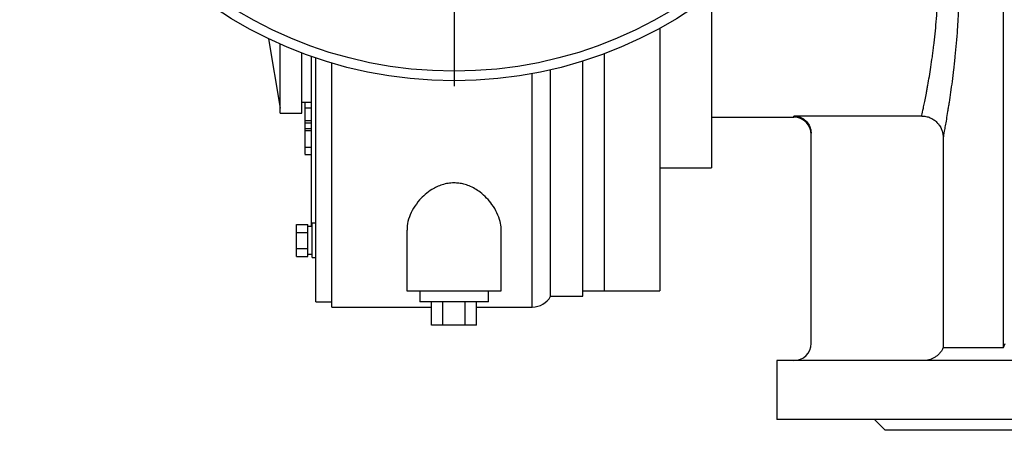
# Model space of a CAD drawing. Extents: x 1021 to 3040, y -542 to 1017.
# Tile 1 of 7: x 1021 to 1480, y -532 to -341. Entities that reach past the tile are written whole.
import ezdxf

# ---------------------------------------------------------------- set-up
doc = ezdxf.new("R2010")
doc.units = 0
doc.header["$LTSCALE"] = 5
doc.layers.get('0').update_dxf_attribs({"linetype": 'CONTINUOUS'})
doc.layers.add('0_18', color=7, linetype='CONTINUOUS')

# ---------------------------------------------------------------- blocks, each defined once
blk = doc.blocks.new('SW_CENTERMARKSYMBOL_7')
at = {"layer": '0_18', "color": 0}
for p, q in [((0, 1), (0, 40.5)), ((-1, 0), (-40.5, 0)), ((0, 0), (-0.5, 0)), ((0, 0), (0, 0.5)), ((0, 0), (0, -0.5)), ((0, 0), (0.5, 0)), ((1, 0), (40.5, 0)), ((0, -1), (0, -40.5))]:
    blk.add_line(p, q, dxfattribs=at)

msp = doc.modelspace()

# ---------------------------------------------------------------- linework, layer by layer
at = {"color": 7, "linetype": 'CONTINUOUS'}
for p, q in [((1479.32, -493.89), (1479.32, -141.04)), ((1343.09, -329.46), (1343.09, -409.96)), ((1319.09, -344.92), (1319.09, -467.46)), ((1136.63, -349.81), (1142.09, -382.18)), ((1142.09, -382.18), (1142.09, -352.33)), ((1152.09, -384.46), (1152.09, -356.44)), ((1293.09, -356.81), (1293.09, -467.46)), ((1156.59, -437.46), (1156.59, -358.08)), ((1158.59, -472.46), (1158.59, -358.78)), ((1166.09, -474.96), (1166.09, -361.17)), ((1283.09, -469.96), (1283.09, -360.25)), ((1268.09, -469.96), (1268.09, -364.33)), ((1152.09, -379.46), (1156.59, -379.46)), ((1153.59, -379.46), (1153.59, -382.08)), ((1142.09, -384.46), (1142.09, -382.18)), ((1142.09, -384.46), (1152.09, -384.46)), ((1153.59, -382.08), (1156.59, -382.08)), ((1153.59, -382.08), (1153.59, -387.88)), ((1153.59, -387.88), (1153.59, -389.12)), ((1153.59, -387.88), (1156.59, -387.88)), ((1153.59, -389.12), (1156.59, -389.12)), ((1153.59, -389.12), (1153.59, -391.77)), ((1343.09, -386.46), (1381.59, -386.46)), ((1441.18, -385.87), (1381.59, -385.87)), ((1156.59, -391.87), (1153.59, -391.87)), ((1153.59, -392.69), (1156.59, -392.69)), ((1389.59, -491.96), (1389.59, -393.93)), ((1451.16, -395.93), (1451.16, -493.89)), ((1153.59, -400.41), (1156.59, -400.41)), ((1153.59, -403.77), (1156.59, -403.77)), ((1319.09, -409.96), (1343.09, -409.96)), ((1158.59, -435.9), (1156.99, -435.9)), ((1156.99, -451.9), (1156.99, -435.9)), ((1149.59, -436.4), (1154.89, -436.4)), ((1149.59, -440.15), (1149.59, -436.4)), ((1149.59, -440.15), (1154.89, -440.15)), ((1149.59, -447.66), (1149.59, -440.15)), ((1154.89, -440.15), (1154.89, -436.4)), ((1156.99, -437.46), (1154.89, -437.46)), ((1154.89, -447.66), (1154.89, -440.15)), ((1201.09, -439.1), (1201.09, -467.46)), ((1245.09, -467.46), (1245.09, -439.12)), ((1149.59, -447.66), (1154.89, -447.66)), ((1149.59, -451.41), (1149.59, -447.66)), ((1154.89, -451.41), (1154.89, -447.66)), ((1149.59, -451.41), (1154.89, -451.41)), ((1154.89, -450.34), (1156.99, -450.34)), ((1156.99, -451.9), (1158.59, -451.9)), ((1201.09, -467.46), (1245.09, -467.46)), ((1207.09, -467.46), (1207.09, -472.46)), ((1239.09, -472.46), (1239.09, -467.46)), ((1283.09, -467.46), (1293.09, -467.46)), ((1293.09, -467.46), (1319.09, -467.46)), ((1158.59, -472.46), (1166.09, -472.46)), ((1223.09, -472.46), (1207.09, -472.46)), ((1212.59, -483.46), (1212.59, -472.46)), ((1217.84, -483.46), (1217.84, -472.46)), ((1239.09, -472.46), (1223.09, -472.46)), ((1228.34, -483.46), (1228.34, -472.46)), ((1233.59, -483.46), (1233.59, -472.46)), ((1268.09, -469.96), (1283.09, -469.96)), ((1166.09, -474.96), (1212.59, -474.96)), ((1233.59, -474.96), (1259.59, -474.96)), ((1217.84, -483.46), (1212.59, -483.46)), ((1228.34, -483.46), (1217.84, -483.46)), ((1233.59, -483.46), (1228.34, -483.46)), ((1451.16, -493.89), (1479.32, -493.89)), ((1479.32, -493.89), (1479.98, -491.92)), ((1373.59, -499.96), (1373.59, -527.46)), ((1554.33, -499.96), (1373.59, -499.96)), ((2268.59, -527.46), (1373.59, -527.46)), ((1419.09, -527.46), (1424.09, -532.46)), ((2218.09, -532.46), (1424.09, -532.46))]:
    msp.add_line(p, q, dxfattribs=at)
at = {"color": 8, "linetype": 'CONTINUOUS'}
for p, q in [((1259.59, -474.96), (1259.59, -366.1)), ((1381.59, -386.46), (1381.59, -385.87))]:
    msp.add_line(p, q, dxfattribs=at)
at = {"color": 7, "linetype": 'CONTINUOUS'}
for radius in [200, 195.5]:
    msp.add_circle((1223.09, -169.46), radius, dxfattribs=at)
for centre, radius, start, end in [((1381.59, -394.46), 8, 0, 90), ((1259.59, -465.24), 9.73, 270, 330.9311), ((1381.59, -491.96), 8, 270, 0)]:
    msp.add_arc(centre, radius, start, end, dxfattribs=at)
for points, knots in [([(1451.16, -239), (1451.18, -239.14), (1451.2, -239.31), (1451.27, -239.71), (1451.31, -239.93), (1451.44, -240.69), (1451.54, -241.3), (1451.92, -243.45), (1452.24, -245.29), (1452.82, -248.69), (1453.02, -249.92), (1453.44, -252.53), (1453.66, -253.93), (1454.12, -256.88), (1454.35, -258.44), (1454.7, -260.9), (1454.82, -261.75), (1455.05, -263.48), (1455.17, -264.36), (1455.76, -268.86), (1456.21, -272.7), (1456.83, -278.79), (1457.03, -280.87), (1457.31, -284.09), (1457.4, -285.18), (1457.57, -287.38), (1457.66, -288.48), (1458.05, -294.04), (1458.29, -298.59), (1458.55, -305.57), (1458.61, -307.92), (1458.68, -311.49), (1458.69, -312.69), (1458.71, -315.07), (1458.72, -316.27), (1458.72, -322.25), (1458.63, -326.98), (1458.42, -332.82), (1458.37, -333.99), (1458.27, -336.31), (1458.21, -337.47), (1458.03, -340.92), (1457.89, -343.17), (1457.42, -349.81), (1457.04, -354.06), (1456.52, -359.17), (1456.41, -360.18), (1456.2, -362.18), (1456.08, -363.16), (1455.75, -366.05), (1455.52, -367.91), (1454.82, -373.25), (1454.35, -376.53), (1453.78, -380.27), (1453.66, -380.99), (1453.44, -382.4), (1453.33, -383.08), (1453.02, -385.04), (1452.81, -386.25), (1452.44, -388.49), (1452.26, -389.51), (1452.02, -390.9), (1451.94, -391.34), (1451.8, -392.17), (1451.73, -392.56), (1451.41, -394.37), (1451.24, -395.36), (1451.16, -395.93)], [0, 0, 0, 0, 0.015625, 0.015625, 0.03125, 0.03125, 0.0625, 0.0625, 0.125, 0.125, 0.15625, 0.15625, 0.1875, 0.1875, 0.21875, 0.21875, 0.234375, 0.234375, 0.25, 0.25, 0.3125, 0.3125, 0.34375, 0.34375, 0.359375, 0.359375, 0.375, 0.375, 0.4375, 0.4375, 0.46875, 0.46875, 0.484375, 0.484375, 0.5, 0.5, 0.5625, 0.5625, 0.578125, 0.578125, 0.59375, 0.59375, 0.625, 0.625, 0.6875, 0.6875, 0.703125, 0.703125, 0.71875, 0.71875, 0.75, 0.75, 0.8125, 0.8125, 0.828125, 0.828125, 0.84375, 0.84375, 0.875, 0.875, 0.90625, 0.90625, 0.921875, 0.921875, 0.9375, 0.9375, 1, 1, 1, 1]), ([(1441.18, -385.87), (1441.28, -385.33), (1441.46, -384.43), (1441.79, -382.83), (1441.86, -382.49), (1442.01, -381.77), (1442.09, -381.38), (1442.34, -380.17), (1442.52, -379.28), (1442.9, -377.34), (1443.11, -376.29), (1443.43, -374.59), (1443.54, -374), (1443.76, -372.79), (1443.88, -372.16), (1444.46, -368.93), (1444.94, -366.1), (1445.64, -361.47), (1445.88, -359.86), (1446.22, -357.35), (1446.34, -356.5), (1446.56, -354.76), (1446.67, -353.89), (1447.2, -349.45), (1447.59, -345.75), (1448.07, -339.96), (1448.21, -337.99), (1448.4, -334.98), (1448.46, -333.97), (1448.57, -331.93), (1448.62, -330.91), (1448.83, -325.8), (1448.93, -321.65), (1448.93, -316.41), (1448.92, -315.37), (1448.9, -313.27), (1448.88, -312.23), (1448.81, -309.1), (1448.75, -307.04), (1448.49, -300.93), (1448.23, -296.96), (1447.83, -292.11), (1447.74, -291.14), (1447.57, -289.23), (1447.47, -288.28), (1447.19, -285.48), (1446.98, -283.66), (1446.35, -278.37), (1445.89, -275.05), (1445.29, -271.16), (1445.17, -270.39), (1444.93, -268.89), (1444.81, -268.16), (1444.46, -266.03), (1444.22, -264.68), (1443.53, -260.85), (1443.1, -258.59), (1442.61, -256.13), (1442.52, -255.66), (1442.34, -254.76), (1442.25, -254.34), (1442.01, -253.13), (1441.86, -252.41), (1441.6, -251.15), (1441.49, -250.6), (1441.35, -249.92), (1441.31, -249.71), (1441.24, -249.35), (1441.2, -249.19), (1441.18, -249.05)], [0, 0, 0, 0, 0.0625, 0.0625, 0.078125, 0.078125, 0.09375, 0.09375, 0.125, 0.125, 0.15625, 0.15625, 0.171875, 0.171875, 0.1875, 0.1875, 0.25, 0.25, 0.28125, 0.28125, 0.296875, 0.296875, 0.3125, 0.3125, 0.375, 0.375, 0.40625, 0.40625, 0.421875, 0.421875, 0.4375, 0.4375, 0.5, 0.5, 0.515625, 0.515625, 0.53125, 0.53125, 0.5625, 0.5625, 0.625, 0.625, 0.640625, 0.640625, 0.65625, 0.65625, 0.6875, 0.6875, 0.75, 0.75, 0.765625, 0.765625, 0.78125, 0.78125, 0.8125, 0.8125, 0.875, 0.875, 0.890625, 0.890625, 0.90625, 0.90625, 0.9375, 0.9375, 0.96875, 0.96875, 0.984375, 0.984375, 1, 1, 1, 1]), ([(1381.59, -385.87), (1382.49, -385.96), (1384.28, -386.14), (1386.66, -387.51), (1388.47, -389.54), (1389.45, -391.81), (1389.55, -393.32), (1389.59, -393.93)], [0, 0, 0, 0, 0.2125589, 0.4250891, 0.638486, 0.8535711, 1, 1, 1, 1]), ([(1441.18, -385.87), (1441.84, -385.87), (1442.49, -385.94), (1443.45, -386.13), (1443.77, -386.21), (1444.4, -386.4), (1444.71, -386.52), (1445.61, -386.9), (1446.19, -387.21), (1447, -387.76), (1447.27, -387.95), (1447.77, -388.37), (1448.02, -388.6), (1448.7, -389.29), (1449.12, -389.8), (1449.66, -390.62), (1449.83, -390.91), (1450.14, -391.49), (1450.41, -392.08), (1450.63, -392.69), (1450.82, -393.32), (1450.9, -393.64), (1451.09, -394.61), (1451.16, -395.27), (1451.16, -395.93)], [0, 0, 0, 0, 0.125, 0.125, 0.1875, 0.1875, 0.25, 0.25, 0.375, 0.375, 0.4375, 0.4375, 0.5, 0.5, 0.625, 0.625, 0.6875, 0.6875, 0.75, 0.8125, 0.8125, 0.875, 0.875, 1, 1, 1, 1]), ([(1153.59, -391.98), (1153.59, -391.95), (1153.59, -391.85), (1153.59, -392.34), (1153.59, -392.69)], [0, 0, 0, 0, 0.277994, 1, 1, 1, 1]), ([(1153.59, -392.69), (1153.59, -393.03), (1153.59, -393.7), (1153.59, -395.22), (1153.59, -397), (1153.59, -398.76), (1153.59, -399.86), (1153.59, -400.41)], [0, 0, 0, 0, 0.186732, 0.372886, 0.559032, 0.77928, 1, 1, 1, 1]), ([(1153.59, -400.41), (1153.59, -400.86), (1153.59, -401.75), (1153.59, -402.9), (1153.59, -403.72), (1153.59, -403.68), (1153.59, -403.66)], [0, 0, 0, 0, 0.272966, 0.545651, 0.817243, 1, 1, 1, 1]), ([(1223.09, -417.07), (1222.15, -417.12), (1220.27, -417.21), (1217.57, -417.87), (1215.06, -418.85), (1212.35, -420.32), (1209.59, -422.37), (1206.64, -425.33), (1204.06, -428.88), (1202.15, -432.95), (1201.14, -436.41), (1201.2, -438.41), (1201.22, -439.1)], [0, 0, 0, 0, 0.067525, 0.135117, 0.202015, 0.26899, 0.373787, 0.478761, 0.625425, 0.772198, 0.92126, 1, 1, 1, 1]), ([(1245.03, -439.12), (1245.05, -438.89), (1245.16, -437.58), (1244.61, -434.87), (1243.28, -431.04), (1241.09, -427.34), (1238.41, -424.08), (1235.68, -421.62), (1232.86, -419.73), (1230.32, -418.48), (1227.76, -417.63), (1225.39, -417.15), (1223.82, -417.1), (1223.09, -417.07)], [0, 0, 0, 0, 0.026969, 0.150264, 0.296234, 0.442163, 0.556488, 0.670656, 0.748328, 0.825891, 0.886971, 0.947995, 1, 1, 1, 1]), ([(1451.16, -493.89), (1450.97, -494.33), (1450.74, -494.76), (1450.36, -495.39), (1450.23, -495.59), (1449.94, -495.99), (1449.79, -496.18), (1449.33, -496.74), (1448.99, -497.09), (1448.27, -497.74), (1447.88, -498.04), (1447.06, -498.57), (1446.64, -498.81), (1445.75, -499.23), (1445.3, -499.4), (1444.37, -499.68), (1443.9, -499.78), (1443.17, -499.89), (1442.93, -499.92), (1442.44, -499.95), (1442.2, -499.96), (1441.96, -499.96)], [0, 0, 0, 0, 0.125, 0.125, 0.1875, 0.1875, 0.25, 0.25, 0.375, 0.375, 0.5, 0.5, 0.625, 0.625, 0.75, 0.75, 0.875, 0.875, 0.9375, 0.9375, 1, 1, 1, 1])]:
    msp.add_open_spline(points, degree=3, knots=knots, dxfattribs=at)

# ---------------------------------------------------------------- block references
at = {"layer": '0_18', "xscale": 5, "yscale": 5, "zscale": 5}
msp.add_blockref('SW_CENTERMARKSYMBOL_7', (1223.09, -169.46), dxfattribs=at)

doc.saveas('drawing.dxf')
